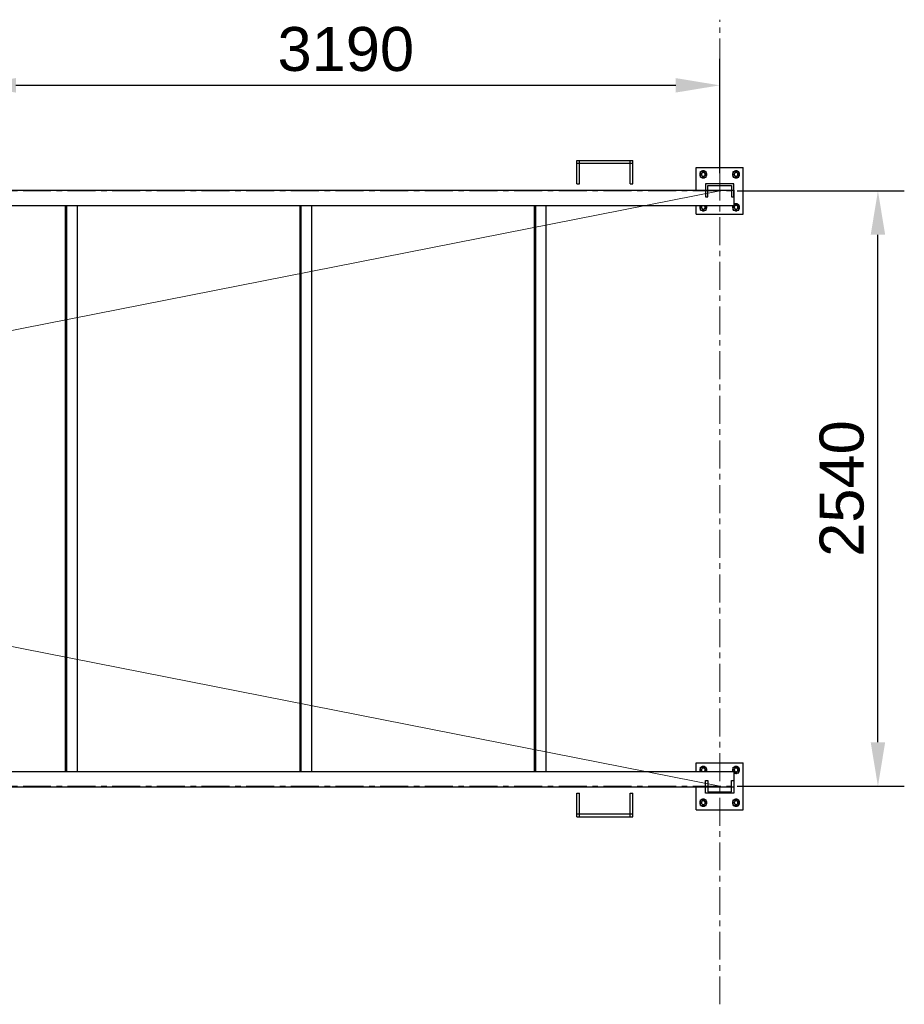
# Model space of a CAD drawing. Header units: millimetres. Extents: x 0 to 420, y 0 to 297.
# Tile 4 of 6: x 169 to 219, y 138 to 194. Entities that reach past the tile are written whole.
import ezdxf

# ---------------------------------------------------------------- set-up
doc = ezdxf.new("R2010")
doc.units = ezdxf.units.MM
doc.header["$LTSCALE"] = 0.5
doc.linetypes.add('CENTER', pattern=[5.08, 3.175, -0.635, 0.635, -0.635])
for name, color, linetype, lineweight in [('AUXILIAR', 9, 'CONTINUOUS', 13), ('COTAS', 7, 'CONTINUOUS', 25), ('EJES', 1, 'CENTER', 18), ('FINO', 7, 'CONTINUOUS', 25)]:
    doc.layers.add(name, color=color, linetype=linetype, lineweight=lineweight)
doc.styles.get("Standard").update_dxf_attribs({"font": 'arial.ttf'})
doc.dimstyles.new('IRAM', dxfattribs={"dimtxt": 2.5, "dimasz": 2.5, "dimexe": 1.5, "dimexo": 1, "dimgap": 0.8, "dimtad": 1, "dimdec": 1, "dimtxsty": 'Standard', "dimcen": 2.5, "dimazin": 3, "dimtfac": 1, "dimtmove": 0, "dimatfit": 3})

msp = doc.modelspace()

# ---------------------------------------------------------------- linework, layer by layer
at = {"layer": 'AUXILIAR', "true_color": 0xc81e1e}
for p, q in [((36.8, 150.4), (208.5333, 184.2667)), ((36.8, 184.2667), (208.5333, 150.4))]:
    msp.add_line(p, q, dxfattribs=at)
at = {"layer": 'EJES'}
for p, q in [((208.5333, 138), (208.5333, 194)), ((26.6667, 184.2667), (218.6667, 184.2667)), ((26.6667, 150.4), (218.6667, 150.4))]:
    msp.add_line(p, q, dxfattribs=at)
at = {"layer": 'FINO'}
for p, q in [((200.4, 185.84), (200.4, 186)), ((200.4, 186), (203.6, 186)), ((200.4, 184.6667), (200.4, 186)), ((200.4, 186), (200.56, 186)), ((200.56, 184.6667), (200.56, 186)), ((203.44, 184.6667), (203.44, 186)), ((203.44, 186), (203.6, 186)), ((203.6, 185.84), (203.6, 186)), ((203.6, 184.6667), (203.6, 186)), ((200.4, 185.84), (203.6, 185.84)), ((207.2, 184.3067), (207.2, 185.6)), ((207.2, 185.6), (209.8667, 185.6)), ((207.44, 185.04), (207.44, 185.36)), ((207.44, 185.36), (207.76, 185.36)), ((207.76, 185.04), (207.76, 185.36)), ((209.3067, 185.04), (209.3067, 185.36)), ((209.3067, 185.36), (209.6267, 185.36)), ((209.6267, 185.04), (209.6267, 185.36)), ((209.8667, 182.9333), (209.8667, 185.6)), ((207.44, 185.04), (207.76, 185.04)), ((209.3067, 185.04), (209.6267, 185.04)), ((36, 184.3067), (209.3333, 184.3067)), ((200.4, 184.6667), (200.56, 184.6667)), ((203.44, 184.6667), (203.6, 184.6667)), ((207.7333, 184.6667), (207.7333, 183.9333)), ((209.3333, 184.6667), (207.7333, 184.6667)), ((207.8533, 183.9333), (207.8533, 184.5733)), ((207.8533, 184.5733), (209.2133, 184.5733)), ((209.2133, 184.5733), (209.2133, 183.9333)), ((209.3333, 183.9333), (209.3333, 184.6667)), ((209.3333, 184.3067), (209.3333, 183.4267)), ((207.7333, 183.9333), (207.8533, 183.9333)), ((209.2133, 183.9333), (209.3333, 183.9333)), ((36, 183.4267), (209.3333, 183.4267)), ((171.3333, 151.24), (171.3333, 183.4267)), ((171.4, 151.24), (171.4, 183.4267)), ((172, 151.24), (172, 183.4267)), ((184.6667, 151.24), (184.6667, 183.4267)), ((184.7333, 151.24), (184.7333, 183.4267)), ((185.3333, 151.24), (185.3333, 183.4267)), ((198, 151.24), (198, 183.4267)), ((198.0667, 151.24), (198.0667, 183.4267)), ((198.6667, 151.24), (198.6667, 183.4267)), ((207.2, 182.9333), (207.2, 183.4267)), ((207.44, 183.1733), (207.44, 183.4267)), ((207.44, 183.1733), (207.76, 183.1733)), ((207.76, 183.1733), (207.76, 183.4267)), ((209.3067, 183.1733), (209.3067, 183.4267)), ((209.3067, 183.1733), (209.6267, 183.1733)), ((209.3333, 183.4933), (209.6267, 183.4933)), ((209.6267, 183.1733), (209.6267, 183.4933)), ((207.2, 182.9333), (209.8667, 182.9333)), ((36, 151.24), (209.3333, 151.24)), ((207.2, 151.24), (207.2, 151.7333)), ((207.2, 151.7333), (209.8667, 151.7333)), ((207.44, 151.24), (207.44, 151.4933)), ((207.44, 151.4933), (207.76, 151.4933)), ((207.76, 151.24), (207.76, 151.4933)), ((209.3067, 151.24), (209.3067, 151.4933)), ((209.3067, 151.4933), (209.6267, 151.4933)), ((209.3333, 151.24), (209.3333, 150.36)), ((209.6267, 151.1733), (209.6267, 151.4933)), ((209.8667, 149.0667), (209.8667, 151.7333)), ((207.7333, 150), (207.7333, 150.7333)), ((207.7333, 150.7333), (207.8533, 150.7333)), ((207.8533, 150.7333), (207.8533, 150.0933)), ((209.2133, 150.0933), (209.2133, 150.7333)), ((209.2133, 150.7333), (209.3333, 150.7333)), ((209.3333, 151.1733), (209.6267, 151.1733)), ((209.3333, 150.7333), (209.3333, 150)), ((36, 150.36), (209.3333, 150.36)), ((207.2, 149.0667), (207.2, 150.36)), ((207.8533, 150.0933), (209.2133, 150.0933)), ((200.4, 148.6667), (200.4, 150)), ((200.4, 150), (200.56, 150)), ((200.56, 148.6667), (200.56, 150)), ((203.44, 148.6667), (203.44, 150)), ((203.44, 150), (203.6, 150)), ((203.6, 148.6667), (203.6, 150)), ((207.44, 149.3067), (207.44, 149.6267)), ((207.44, 149.6267), (207.76, 149.6267)), ((209.3333, 150), (207.7333, 150)), ((207.76, 149.3067), (207.76, 149.6267)), ((209.3067, 149.3067), (209.3067, 149.6267)), ((209.3067, 149.6267), (209.6267, 149.6267)), ((209.6267, 149.3067), (209.6267, 149.6267)), ((207.2, 149.0667), (209.8667, 149.0667)), ((207.44, 149.3067), (207.76, 149.3067)), ((209.3067, 149.3067), (209.6267, 149.3067)), ((200.4, 148.6667), (200.4, 148.8267)), ((200.4, 148.8267), (203.6, 148.8267)), ((200.4, 148.6667), (203.6, 148.6667)), ((200.4, 148.6667), (200.56, 148.6667)), ((203.44, 148.6667), (203.6, 148.6667)), ((203.6, 148.6667), (203.6, 148.8267))]:
    msp.add_line(p, q, dxfattribs=at)
for points in [[(207.72, 185.36), (207.696, 185.376), (207.6693, 185.388), (207.6427, 185.396), (207.6147, 185.4), (207.5853, 185.4), (207.5573, 185.396), (207.5307, 185.388), (207.504, 185.376), (207.48, 185.36)], [(209.5867, 185.36), (209.5627, 185.376), (209.536, 185.388), (209.5093, 185.396), (209.4813, 185.4), (209.452, 185.4), (209.424, 185.396), (209.3973, 185.388), (209.3707, 185.376), (209.3467, 185.36)], [(207.44, 185.32), (207.424, 185.296), (207.412, 185.2693), (207.404, 185.2427), (207.4, 185.2147), (207.4, 185.1853), (207.404, 185.1573), (207.412, 185.1307), (207.424, 185.104), (207.44, 185.08)], [(207.48, 185.04), (207.504, 185.024), (207.5307, 185.012), (207.5573, 185.004), (207.5853, 185), (207.6147, 185), (207.6427, 185.004), (207.6693, 185.012), (207.696, 185.024), (207.72, 185.04)], [(207.7067, 185.2), (207.7053, 185.2147), (207.7027, 185.2293), (207.6973, 185.244), (207.6907, 185.256), (207.6813, 185.268), (207.672, 185.2787), (207.66, 185.288), (207.6467, 185.296), (207.6333, 185.3013), (207.6187, 185.3053), (207.604, 185.3067), (207.5893, 185.3067), (207.5747, 185.304), (207.56, 185.2987), (207.5467, 185.292), (207.5347, 185.284), (207.5227, 185.2747), (207.5133, 185.2627), (207.5053, 185.2507), (207.5, 185.236), (207.496, 185.2227), (207.4933, 185.208), (207.4933, 185.192), (207.496, 185.1773), (207.5, 185.164), (207.5053, 185.1493), (207.5133, 185.1373), (207.5227, 185.1253), (207.5347, 185.116), (207.5467, 185.108), (207.56, 185.1013), (207.5747, 185.096), (207.5893, 185.0933), (207.604, 185.0933), (207.6187, 185.0947), (207.6333, 185.0987), (207.6467, 185.104), (207.66, 185.112), (207.672, 185.1213), (207.6813, 185.132), (207.6907, 185.144), (207.6973, 185.156), (207.7027, 185.1707), (207.7053, 185.1853), (207.7067, 185.2)], [(207.8, 185.2), (207.7987, 185.2213), (207.796, 185.2427), (207.7893, 185.2627), (207.7813, 185.2827), (207.772, 185.3027), (207.76, 185.32)], [(207.76, 185.08), (207.772, 185.0973), (207.7813, 185.1173), (207.7893, 185.1373), (207.796, 185.1573), (207.7987, 185.1787), (207.8, 185.2)], [(209.3067, 185.32), (209.2907, 185.296), (209.2787, 185.2693), (209.2707, 185.2427), (209.2667, 185.2147), (209.2667, 185.1853), (209.2707, 185.1573), (209.2787, 185.1307), (209.2907, 185.104), (209.3067, 185.08)], [(209.3467, 185.04), (209.3707, 185.024), (209.3973, 185.012), (209.424, 185.004), (209.452, 185), (209.4813, 185), (209.5093, 185.004), (209.536, 185.012), (209.5627, 185.024), (209.5867, 185.04)], [(209.5733, 185.2), (209.572, 185.2147), (209.5693, 185.2293), (209.564, 185.244), (209.5573, 185.256), (209.548, 185.268), (209.5387, 185.2787), (209.5267, 185.288), (209.5133, 185.296), (209.5, 185.3013), (209.4853, 185.3053), (209.4707, 185.3067), (209.456, 185.3067), (209.4413, 185.304), (209.4267, 185.2987), (209.4133, 185.292), (209.4013, 185.284), (209.3893, 185.2747), (209.38, 185.2627), (209.372, 185.2507), (209.3667, 185.236), (209.3627, 185.2227), (209.36, 185.208), (209.36, 185.192), (209.3627, 185.1773), (209.3667, 185.164), (209.372, 185.1493), (209.38, 185.1373), (209.3893, 185.1253), (209.4013, 185.116), (209.4133, 185.108), (209.4267, 185.1013), (209.4413, 185.096), (209.456, 185.0933), (209.4707, 185.0933), (209.4853, 185.0947), (209.5, 185.0987), (209.5133, 185.104), (209.5267, 185.112), (209.5387, 185.1213), (209.548, 185.132), (209.5573, 185.144), (209.564, 185.156), (209.5693, 185.1707), (209.572, 185.1853), (209.5733, 185.2)], [(209.6667, 185.2), (209.6653, 185.2213), (209.6627, 185.2427), (209.656, 185.2627), (209.648, 185.2827), (209.6387, 185.3027), (209.6267, 185.32)], [(209.6267, 185.08), (209.6387, 185.0973), (209.648, 185.1173), (209.656, 185.1373), (209.6627, 185.1573), (209.6653, 185.1787), (209.6667, 185.2)], [(207.4227, 183.4267), (207.412, 183.4013), (207.404, 183.3733), (207.4, 183.3453), (207.4, 183.3173), (207.4053, 183.2893), (207.4133, 183.2627), (207.4253, 183.2373), (207.44, 183.2133)], [(207.48, 183.1733), (207.504, 183.1573), (207.5307, 183.1453), (207.5573, 183.1373), (207.5853, 183.1333), (207.6147, 183.1333), (207.6427, 183.1373), (207.6693, 183.1453), (207.696, 183.1573), (207.72, 183.1733)], [(207.548, 183.4267), (207.536, 183.4187), (207.524, 183.4093), (207.5147, 183.3973), (207.5067, 183.3853), (207.5, 183.372), (207.496, 183.3573), (207.4933, 183.3427), (207.4933, 183.3267), (207.496, 183.312), (207.4987, 183.2987), (207.5053, 183.284), (207.5133, 183.272), (207.5227, 183.26), (207.5333, 183.2493), (207.5453, 183.2413), (207.5587, 183.2347), (207.5733, 183.2307), (207.588, 183.228), (207.6027, 183.2267), (207.6173, 183.228), (207.632, 183.232), (207.6467, 183.2373), (207.6587, 183.244), (207.6707, 183.2533), (207.6813, 183.264), (207.6907, 183.276), (207.6973, 183.2893), (207.7027, 183.304), (207.7053, 183.3187), (207.7067, 183.3333)], [(207.7067, 183.3333), (207.7053, 183.3493), (207.7013, 183.3653), (207.696, 183.38), (207.688, 183.3947), (207.6773, 183.4067), (207.6653, 183.4173), (207.652, 183.4267)], [(207.76, 183.2133), (207.772, 183.2307), (207.7813, 183.2507), (207.7893, 183.2707), (207.796, 183.2907), (207.7987, 183.312), (207.8, 183.3333)], [(207.8, 183.3333), (207.8, 183.3493), (207.7973, 183.3653), (207.7947, 183.3813), (207.7893, 183.3973), (207.784, 183.412), (207.7773, 183.4267)], [(209.2893, 183.4267), (209.2787, 183.4013), (209.2707, 183.3733), (209.2667, 183.3453), (209.2667, 183.3173), (209.272, 183.2893), (209.28, 183.2627), (209.292, 183.2373), (209.3067, 183.2133)], [(209.5867, 183.4933), (209.5627, 183.5093), (209.536, 183.5213), (209.5093, 183.5293), (209.4813, 183.5333), (209.452, 183.5333), (209.424, 183.5293), (209.3973, 183.5213), (209.3707, 183.5093), (209.3467, 183.4933)], [(209.3467, 183.1733), (209.3707, 183.1573), (209.3973, 183.1453), (209.424, 183.1373), (209.452, 183.1333), (209.4813, 183.1333), (209.5093, 183.1373), (209.536, 183.1453), (209.5627, 183.1573), (209.5867, 183.1733)], [(209.5733, 183.3333), (209.572, 183.348), (209.5693, 183.3627), (209.564, 183.3773), (209.5573, 183.3893), (209.548, 183.4013), (209.5387, 183.412), (209.5267, 183.4213), (209.5133, 183.4293), (209.5, 183.4347), (209.4853, 183.4387), (209.4707, 183.44), (209.456, 183.44), (209.4413, 183.4373), (209.4267, 183.432), (209.4133, 183.4253), (209.4013, 183.4173), (209.3893, 183.408), (209.38, 183.396), (209.372, 183.384), (209.3667, 183.3693), (209.3627, 183.356), (209.36, 183.3413), (209.36, 183.3253), (209.3627, 183.3107), (209.3667, 183.2973), (209.372, 183.2827), (209.38, 183.2707), (209.3893, 183.2587), (209.4013, 183.2493), (209.4133, 183.2413), (209.4267, 183.2347), (209.4413, 183.2293), (209.456, 183.2267), (209.4707, 183.2267), (209.4853, 183.228), (209.5, 183.232), (209.5133, 183.2373), (209.5267, 183.2453), (209.5387, 183.2547), (209.548, 183.2653), (209.5573, 183.2773), (209.564, 183.2893), (209.5693, 183.304), (209.572, 183.3187), (209.5733, 183.3333)], [(209.6667, 183.3333), (209.6653, 183.3547), (209.6627, 183.376), (209.656, 183.396), (209.648, 183.416), (209.6387, 183.436), (209.6267, 183.4533)], [(209.6267, 183.2133), (209.6387, 183.2307), (209.648, 183.2507), (209.656, 183.2707), (209.6627, 183.2907), (209.6653, 183.312), (209.6667, 183.3333)], [(207.44, 151.4533), (207.4253, 151.4293), (207.4133, 151.404), (207.4053, 151.3773), (207.4, 151.3493), (207.4, 151.3213), (207.404, 151.2933), (207.412, 151.2653), (207.4227, 151.24)], [(207.72, 151.4933), (207.696, 151.5093), (207.6693, 151.5213), (207.6427, 151.5293), (207.6147, 151.5333), (207.5853, 151.5333), (207.5573, 151.5293), (207.5307, 151.5213), (207.504, 151.5093), (207.48, 151.4933)], [(207.7067, 151.3333), (207.7053, 151.348), (207.7027, 151.3627), (207.6973, 151.3773), (207.6907, 151.3907), (207.6813, 151.4027), (207.6707, 151.4133), (207.6587, 151.4227), (207.6467, 151.4293), (207.632, 151.4347), (207.6173, 151.4387), (207.6027, 151.44), (207.588, 151.4387), (207.5733, 151.436), (207.5587, 151.432), (207.5453, 151.4253), (207.5333, 151.4173), (207.5227, 151.4067), (207.5133, 151.3947), (207.5053, 151.3827), (207.4987, 151.368), (207.496, 151.3547), (207.4933, 151.34), (207.4933, 151.324), (207.496, 151.3093), (207.5, 151.2947), (207.5067, 151.2813), (207.5147, 151.2693), (207.524, 151.2573), (207.536, 151.248), (207.548, 151.24)], [(207.652, 151.24), (207.6653, 151.2493), (207.6773, 151.26), (207.688, 151.272), (207.696, 151.2867), (207.7013, 151.3013), (207.7053, 151.3173), (207.7067, 151.3333)], [(207.8, 151.3333), (207.7987, 151.3547), (207.796, 151.376), (207.7893, 151.396), (207.7813, 151.416), (207.772, 151.436), (207.76, 151.4533)], [(207.7773, 151.24), (207.784, 151.2547), (207.7893, 151.2693), (207.7947, 151.2853), (207.7973, 151.3013), (207.8, 151.3173), (207.8, 151.3333)], [(209.3067, 151.4533), (209.292, 151.4293), (209.28, 151.404), (209.272, 151.3773), (209.2667, 151.3493), (209.2667, 151.3213), (209.2707, 151.2933), (209.2787, 151.2653), (209.2893, 151.24)], [(209.5867, 151.4933), (209.5627, 151.5093), (209.536, 151.5213), (209.5093, 151.5293), (209.4813, 151.5333), (209.452, 151.5333), (209.424, 151.5293), (209.3973, 151.5213), (209.3707, 151.5093), (209.3467, 151.4933)], [(209.5733, 151.3333), (209.572, 151.348), (209.5693, 151.3627), (209.564, 151.3773), (209.5573, 151.3893), (209.548, 151.4013), (209.5387, 151.412), (209.5267, 151.4213), (209.5133, 151.4293), (209.5, 151.4347), (209.4853, 151.4387), (209.4707, 151.44), (209.456, 151.44), (209.4413, 151.4373), (209.4267, 151.432), (209.4133, 151.4253), (209.4013, 151.4173), (209.3893, 151.408), (209.38, 151.396), (209.372, 151.384), (209.3667, 151.3693), (209.3627, 151.356), (209.36, 151.3413), (209.36, 151.3253), (209.3627, 151.3107), (209.3667, 151.2973), (209.372, 151.2827), (209.38, 151.2707), (209.3893, 151.2587), (209.4013, 151.2493), (209.4133, 151.2413), (209.4267, 151.2347), (209.4413, 151.2293), (209.456, 151.2267), (209.4707, 151.2267), (209.4853, 151.228), (209.5, 151.232), (209.5133, 151.2373), (209.5267, 151.2453), (209.5387, 151.2547), (209.548, 151.2653), (209.5573, 151.2773), (209.564, 151.2893), (209.5693, 151.304), (209.572, 151.3187), (209.5733, 151.3333)], [(209.6667, 151.3333), (209.6653, 151.3547), (209.6627, 151.376), (209.656, 151.396), (209.648, 151.416), (209.6387, 151.436), (209.6267, 151.4533)], [(209.6267, 151.2133), (209.6387, 151.2307), (209.648, 151.2507), (209.656, 151.2707), (209.6627, 151.2907), (209.6653, 151.312), (209.6667, 151.3333)], [(209.3467, 151.1733), (209.3707, 151.1573), (209.3973, 151.1453), (209.424, 151.1373), (209.452, 151.1333), (209.4813, 151.1333), (209.5093, 151.1373), (209.536, 151.1453), (209.5627, 151.1573), (209.5867, 151.1733)], [(207.44, 149.5867), (207.424, 149.5627), (207.412, 149.536), (207.404, 149.5093), (207.4, 149.4813), (207.4, 149.452), (207.404, 149.424), (207.412, 149.3973), (207.424, 149.3707), (207.44, 149.3467)], [(207.72, 149.6267), (207.696, 149.6427), (207.6693, 149.6547), (207.6427, 149.6627), (207.6147, 149.6667), (207.5853, 149.6667), (207.5573, 149.6627), (207.5307, 149.6547), (207.504, 149.6427), (207.48, 149.6267)], [(207.7067, 149.4667), (207.7053, 149.4813), (207.7027, 149.496), (207.6973, 149.5107), (207.6907, 149.5227), (207.6813, 149.5347), (207.672, 149.5453), (207.66, 149.5547), (207.6467, 149.5627), (207.6333, 149.568), (207.6187, 149.572), (207.604, 149.5733), (207.5893, 149.5733), (207.5747, 149.5707), (207.56, 149.5653), (207.5467, 149.5587), (207.5347, 149.5507), (207.5227, 149.5413), (207.5133, 149.5293), (207.5053, 149.5173), (207.5, 149.5027), (207.496, 149.4893), (207.4933, 149.4747), (207.4933, 149.4587), (207.496, 149.444), (207.5, 149.4307), (207.5053, 149.416), (207.5133, 149.404), (207.5227, 149.392), (207.5347, 149.3827), (207.5467, 149.3747), (207.56, 149.368), (207.5747, 149.3627), (207.5893, 149.36), (207.604, 149.36), (207.6187, 149.3613), (207.6333, 149.3653), (207.6467, 149.3707), (207.66, 149.3787), (207.672, 149.388), (207.6813, 149.3987), (207.6907, 149.4107), (207.6973, 149.4227), (207.7027, 149.4373), (207.7053, 149.452), (207.7067, 149.4667)], [(207.8, 149.4667), (207.7987, 149.488), (207.796, 149.5093), (207.7893, 149.5293), (207.7813, 149.5493), (207.772, 149.5693), (207.76, 149.5867)], [(209.3067, 149.5867), (209.2907, 149.5627), (209.2787, 149.536), (209.2707, 149.5093), (209.2667, 149.4813), (209.2667, 149.452), (209.2707, 149.424), (209.2787, 149.3973), (209.2907, 149.3707), (209.3067, 149.3467)], [(209.5867, 149.6267), (209.5627, 149.6427), (209.536, 149.6547), (209.5093, 149.6627), (209.4813, 149.6667), (209.452, 149.6667), (209.424, 149.6627), (209.3973, 149.6547), (209.3707, 149.6427), (209.3467, 149.6267)], [(209.5733, 149.4667), (209.572, 149.4813), (209.5693, 149.496), (209.564, 149.5107), (209.5573, 149.5227), (209.548, 149.5347), (209.5387, 149.5453), (209.5267, 149.5547), (209.5133, 149.5627), (209.5, 149.568), (209.4853, 149.572), (209.4707, 149.5733), (209.456, 149.5733), (209.4413, 149.5707), (209.4267, 149.5653), (209.4133, 149.5587), (209.4013, 149.5507), (209.3893, 149.5413), (209.38, 149.5293), (209.372, 149.5173), (209.3667, 149.5027), (209.3627, 149.4893), (209.36, 149.4747), (209.36, 149.4587), (209.3627, 149.444), (209.3667, 149.4307), (209.372, 149.416), (209.38, 149.404), (209.3893, 149.392), (209.4013, 149.3827), (209.4133, 149.3747), (209.4267, 149.368), (209.4413, 149.3627), (209.456, 149.36), (209.4707, 149.36), (209.4853, 149.3613), (209.5, 149.3653), (209.5133, 149.3707), (209.5267, 149.3787), (209.5387, 149.388), (209.548, 149.3987), (209.5573, 149.4107), (209.564, 149.4227), (209.5693, 149.4373), (209.572, 149.452), (209.5733, 149.4667)], [(209.6667, 149.4667), (209.6653, 149.488), (209.6627, 149.5093), (209.656, 149.5293), (209.648, 149.5493), (209.6387, 149.5693), (209.6267, 149.5867)], [(207.48, 149.3067), (207.504, 149.2907), (207.5307, 149.2787), (207.5573, 149.2707), (207.5853, 149.2667), (207.6147, 149.2667), (207.6427, 149.2707), (207.6693, 149.2787), (207.696, 149.2907), (207.72, 149.3067)], [(207.76, 149.3467), (207.772, 149.364), (207.7813, 149.384), (207.7893, 149.404), (207.796, 149.424), (207.7987, 149.4453), (207.8, 149.4667)], [(209.3467, 149.3067), (209.3707, 149.2907), (209.3973, 149.2787), (209.424, 149.2707), (209.452, 149.2667), (209.4813, 149.2667), (209.5093, 149.2707), (209.536, 149.2787), (209.5627, 149.2907), (209.5867, 149.3067)], [(209.6267, 149.3467), (209.6387, 149.364), (209.648, 149.384), (209.656, 149.404), (209.6627, 149.424), (209.6653, 149.4453), (209.6667, 149.4667)]]:
    msp.add_lwpolyline(points, dxfattribs=at)

# ---------------------------------------------------------------- dimensions: what is measured, and where the dimension line sits
at = {"layer": 'COTAS'}
msp.add_linear_dim(base=(166, 190.2667), p1=(166, 184.2667), p2=(208.5333, 184.2667), dimstyle='IRAM', override={"dimlfac": 75}, dxfattribs=at).render()
msp.add_linear_dim(base=(217.5333, 150.4), p1=(208.5333, 150.4), p2=(208.5333, 184.2667), angle=90, dimstyle='IRAM', override={"dimlfac": 75}, dxfattribs=at).render()

doc.saveas('drawing.dxf')
